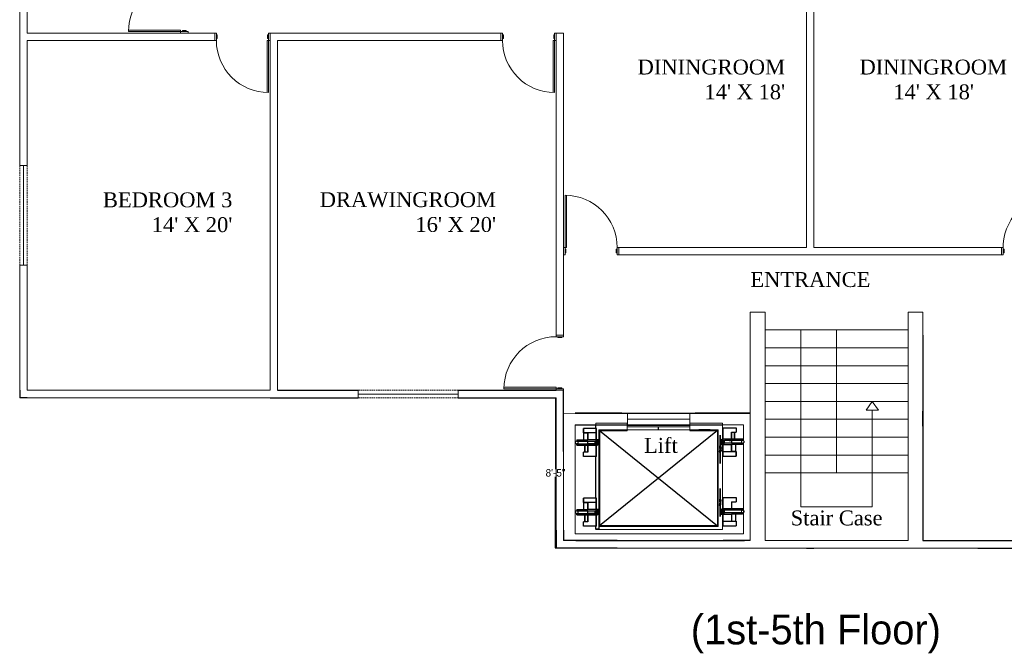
# Model space of a CAD drawing. Header units: inches. Extents: x 396 to 1457, y 126 to 901.
# Tile 1 of 3: x 396 to 1056, y 126 to 551. Entities that reach past the tile are written whole.
import ezdxf

# ---------------------------------------------------------------- set-up
doc = ezdxf.new("R2010")
doc.units = ezdxf.units.IN
doc.header["$MEASUREMENT"] = 0
doc.linetypes.add('DASHEDX2', pattern=[1.5, 1, -0.5])
doc.layers.add('cut', color=6, linetype='Continuous', lineweight=18)
doc.layers.add('Edges', color=7, linetype='Continuous')
doc.dimstyles.new('dim4', dxfattribs={"dimtxt": 5, "dimasz": 0.18, "dimexe": 0.18, "dimexo": 0.0625, "dimgap": 0.09, "dimtad": 0, "dimtih": 1, "dimtoh": 1, "dimdec": 4, "dimzin": 0, "dimdsep": 46, "dimlunit": 4, "dimtxsty": 'Standard', "dimcen": 0.09, "dimadec": 0, "dimazin": 0, "dimtfac": 1, "dimtdec": 4, "dimtofl": 0, "dimtmove": 0, "dimatfit": 3, "dimfxl": 1, "dimtolj": 1, "dimtzin": 0, "dimarcsym": 0})

# ---------------------------------------------------------------- blocks, each defined once
blk = doc.blocks.new('Otis elevator pl')
at = {"color": 7}
for p, q in [((149.94, 99.57), (36.94, 99.57)), ((51.44, 89.52), (42.53, 89.52)), ((42.53, 86.48), (42.53, 89.52)), ((42.94, 86.48), (42.53, 86.48)), ((42.94, 81.85), (42.94, 86.48)), ((45.56, 86.48), (42.94, 86.48)), ((45.56, 81.85), (45.56, 86.48)), ((51.44, 86.48), (45.56, 86.48)), ((51.44, 86.48), (51.44, 89.52)), ((51.44, 81.85), (51.44, 86.48)), ((55.07, 89.57), (54.57, 89.57)), ((55.07, 25.57), (55.07, 89.57)), ((55.07, 89.57), (134.07, 89.57)), ((134.07, 89.57), (134.07, 90.07)), ((134.07, 25.57), (134.07, 89.57)), ((134.57, 91.82), (136.57, 91.82)), ((134.57, 90.07), (134.57, 91.82)), ((136.07, 89.9), (136.57, 89.9)), ((136.07, 89.9), (136.07, 82.21)), ((136.07, 89.9), (136.07, 84.15)), ((136.57, 91.82), (136.57, 92.07)), ((136.57, 91.82), (136.57, 89.9)), ((136.57, 82.21), (136.57, 89.9)), ((136.57, 89.9), (144.98, 89.9)), ((141.95, 86.88), (144.98, 86.88)), ((141.95, 86.88), (141.95, 82.21)), ((141.95, 82.21), (141.95, 86.88)), ((141.95, 82.21), (141.95, 86.88)), ((143.81, 86.88), (143.81, 82.21)), ((143.81, 86.88), (143.81, 82.21)), ((144.22, 82.21), (144.22, 86.88)), ((144.22, 82.21), (144.22, 86.88)), ((144.98, 89.9), (144.98, 86.88)), ((38.11, 81.85), (38.11, 80.95)), ((38.11, 81.85), (42.94, 81.85)), ((38.11, 80.95), (50.16, 80.95)), ((39.06, 80.04), (38.97, 80.04)), ((42.94, 81.85), (45.56, 81.85)), ((51.44, 81.85), (45.56, 81.85)), ((50.16, 80.95), (50.16, 79.11)), ((51, 80.95), (50.16, 80.95)), ((51.44, 80.95), (51, 80.95)), ((51.57, 81.85), (51.44, 81.85)), ((51.44, 80.95), (51.44, 81.58)), ((51.44, 81.58), (51.57, 81.58)), ((51.44, 79.11), (51.44, 80.95)), ((51.57, 80.95), (51.44, 80.95)), ((53.02, 81.85), (51.57, 81.85)), ((51.57, 81.58), (51.84, 81.58)), ((51.84, 80.95), (51.57, 80.95)), ((51.84, 81.58), (51.84, 80.95)), ((51.84, 81.58), (52.06, 81.58)), ((51.84, 80.95), (51.84, 79.11)), ((52.06, 80.95), (51.84, 80.95)), ((52.06, 81.58), (52.06, 80.95)), ((53.02, 81.58), (52.06, 81.58)), ((52.06, 80.95), (52.06, 79.11)), ((53.02, 81.85), (53.02, 81.58)), ((53.13, 83.44), (53.13, 80.4)), ((53.13, 80.4), (53.13, 83.44)), ((53.13, 80.4), (53.13, 75.77)), ((53.13, 75.77), (53.13, 80.4)), ((135.45, 81.34), (135.45, 82.21)), ((135.45, 82.21), (135.67, 82.21)), ((135.45, 82.21), (135.67, 82.21)), ((135.67, 82.21), (135.45, 82.21)), ((135.67, 81.34), (135.45, 81.34)), ((135.45, 79.5), (135.45, 81.34)), ((135.45, 81.34), (135.67, 81.34)), ((135.45, 79.5), (135.67, 79.5)), ((135.45, 78.87), (135.45, 79.5)), ((135.67, 79.5), (135.45, 79.5)), ((135.67, 81.34), (135.67, 82.21)), ((135.67, 82.21), (136.07, 82.21)), ((136.07, 82.21), (135.67, 82.21)), ((135.67, 82.21), (136.07, 82.21)), ((135.67, 79.5), (135.67, 81.34)), ((136.07, 81.34), (135.67, 81.34)), ((135.67, 81.34), (136.07, 81.34)), ((135.67, 79.5), (136.07, 79.5)), ((135.67, 78.87), (135.67, 79.5)), ((136.07, 79.5), (135.67, 79.5)), ((136.07, 84.15), (136.07, 82.21)), ((136.07, 82.21), (136.07, 81.34)), ((136.07, 82.21), (136.57, 82.21)), ((136.57, 82.21), (136.07, 82.21)), ((136.07, 82.21), (136.07, 81.34)), ((136.07, 82.21), (136.07, 81.34)), ((136.07, 81.34), (136.07, 79.5)), ((136.07, 81.34), (136.51, 81.34)), ((136.07, 81.34), (136.51, 81.34)), ((136.07, 81.34), (136.07, 79.5)), ((136.07, 81.34), (136.07, 79.5)), ((136.07, 79.5), (136.07, 78.87)), ((136.07, 79.5), (136.51, 79.5)), ((136.07, 79.5), (136.07, 78.87)), ((136.51, 79.5), (136.07, 79.5)), ((136.07, 79.5), (136.07, 78.87)), ((136.07, 79.5), (136.07, 78.87)), ((136.51, 81.34), (136.57, 81.34)), ((136.51, 81.34), (136.57, 81.34)), ((136.51, 79.5), (136.51, 81.34)), ((136.51, 79.5), (136.57, 79.5)), ((136.57, 79.5), (136.51, 79.5)), ((136.57, 81.34), (136.57, 82.21)), ((141.95, 82.21), (136.57, 82.21)), ((136.64, 82.21), (136.57, 82.21)), ((136.57, 81.34), (136.57, 79.5)), ((137.35, 81.34), (136.57, 81.34)), ((136.57, 81.34), (137.35, 81.34)), ((137.35, 79.5), (136.57, 79.5)), ((136.57, 78.6), (136.57, 79.5)), ((137.35, 79.5), (136.57, 79.5)), ((138.2, 82.21), (136.64, 82.21)), ((137.35, 79.5), (137.35, 81.34)), ((149.46, 81.34), (137.35, 81.34)), ((137.35, 81.34), (138.7, 81.34)), ((149.4, 79.5), (137.35, 79.5)), ((138.7, 79.5), (137.35, 79.5)), ((140.01, 82.21), (138.2, 82.21)), ((138.7, 81.34), (140.27, 81.34)), ((140.27, 79.5), (138.7, 79.5)), ((141.95, 82.21), (140.01, 82.21)), ((141.95, 82.21), (140.01, 82.21)), ((140.27, 81.34), (141.95, 81.34)), ((140.27, 81.34), (141.95, 81.34)), ((141.95, 79.5), (140.27, 79.5)), ((141.95, 79.5), (140.27, 79.5)), ((149.46, 82.21), (141.95, 82.21)), ((143.89, 82.21), (141.95, 82.21)), ((143.89, 82.21), (141.95, 82.21)), ((141.95, 81.34), (141.95, 79.5)), ((141.95, 81.34), (141.95, 79.5)), ((145.7, 82.21), (143.89, 82.21)), ((145.7, 82.21), (143.89, 82.21)), ((147.26, 82.21), (145.7, 82.21)), ((147.26, 82.21), (145.7, 82.21)), ((148.45, 82.21), (147.26, 82.21)), ((148.45, 82.21), (147.26, 82.21)), ((149.2, 82.21), (148.45, 82.21)), ((149.2, 82.21), (148.45, 82.21)), ((149.46, 82.21), (149.2, 82.21)), ((149.46, 82.21), (149.2, 82.21)), ((149.4, 78.6), (149.4, 79.5)), ((149.46, 82.21), (149.46, 81.34)), ((38.06, 78.24), (38.06, 79.11)), ((38.06, 79.11), (50.16, 79.11)), ((38.06, 78.24), (45.56, 78.24)), ((38.06, 78.24), (38.31, 78.24)), ((38.31, 78.24), (39.06, 78.24)), ((39.06, 78.24), (40.25, 78.24)), ((40.25, 78.24), (41.81, 78.24)), ((45.56, 73.57), (42.53, 73.57)), ((42.53, 70.55), (42.53, 73.57)), ((45.56, 73.57), (45.56, 78.24)), ((45.56, 78.24), (51.44, 78.24)), ((50.16, 79.11), (51, 79.11)), ((51.44, 79.11), (51, 79.11)), ((51.44, 78.24), (51.44, 79.11)), ((51.44, 79.11), (51.57, 79.11)), ((51.57, 78.24), (51.44, 78.24)), ((51.44, 70.55), (51.44, 78.24)), ((51.57, 79.11), (51.84, 79.11)), ((51.84, 78.24), (51.57, 78.24)), ((51.84, 79.11), (52.06, 79.11)), ((51.84, 79.11), (51.84, 78.24)), ((52.06, 78.24), (51.84, 78.24)), ((52.06, 79.11), (52.06, 78.24)), ((52.7, 75.51), (52.89, 75.51)), ((52.7, 75.51), (52.7, 73.04)), ((53.13, 73.04), (52.7, 73.04)), ((52.7, 72.16), (52.7, 73.04)), ((52.89, 75.77), (53.13, 75.77)), ((53.13, 75.77), (52.89, 75.77)), ((52.89, 75.51), (53.13, 75.51)), ((53.13, 75.51), (52.89, 75.51)), ((52.89, 74.87), (53.13, 74.87)), ((52.89, 73.04), (53.13, 73.04)), ((53.13, 75.77), (53.13, 75.51)), ((53.13, 75.77), (53.54, 75.77)), ((53.54, 75.77), (53.13, 75.77)), ((53.13, 75.51), (53.13, 75.77)), ((53.13, 75.77), (53.13, 75.51)), ((53.13, 75.51), (53.13, 75.77)), ((53.54, 75.51), (53.13, 75.51)), ((53.13, 75.51), (53.54, 75.51)), ((53.13, 75.51), (53.13, 74.87)), ((53.13, 74.87), (53.13, 75.51)), ((53.13, 74.87), (53.13, 75.51)), ((53.13, 75.51), (53.13, 74.87)), ((53.13, 74.87), (53.13, 75.51)), ((53.13, 75.51), (53.13, 74.87)), ((53.13, 74.87), (53.54, 74.87)), ((53.54, 74.87), (53.13, 74.87)), ((53.13, 74.87), (53.13, 73.04)), ((53.13, 73.04), (53.13, 74.87)), ((53.13, 73.04), (53.13, 74.87)), ((53.13, 74.87), (53.13, 73.04)), ((53.13, 73.04), (53.54, 73.04)), ((53.13, 72.16), (53.13, 73.04)), ((53.13, 73.04), (53.13, 72.16)), ((53.13, 72.16), (53.13, 73.04)), ((53.13, 73.04), (53.13, 72.16)), ((53.54, 73.04), (53.13, 73.04)), ((53.13, 73.04), (53.13, 64.48)), ((53.13, 72.16), (53.13, 73.04)), ((53.54, 75.77), (53.76, 75.77)), ((53.76, 75.77), (53.54, 75.77)), ((53.76, 75.51), (53.54, 75.51)), ((53.54, 75.51), (53.76, 75.51)), ((53.76, 74.87), (53.54, 74.87)), ((53.54, 74.87), (53.76, 74.87)), ((53.76, 73.04), (53.54, 73.04)), ((53.54, 73.04), (53.76, 73.04)), ((54.57, 75.77), (54.57, 75.51)), ((54.57, 75.51), (54.57, 75.77)), ((134.5, 78.6), (134.5, 78.87)), ((134.57, 78.87), (134.5, 78.87)), ((134.5, 78.6), (134.57, 78.6)), ((135.45, 78.87), (134.57, 78.87)), ((134.57, 78.87), (134.57, 78.6)), ((134.57, 78.6), (136.07, 78.6)), ((135.67, 78.87), (135.45, 78.87)), ((135.45, 78.6), (135.67, 78.6)), ((136.07, 78.87), (135.67, 78.87)), ((135.67, 78.6), (136.07, 78.6)), ((136.07, 78.6), (136.07, 73.97)), ((136.07, 78.6), (136.57, 78.6)), ((136.07, 78.6), (136.07, 73.97)), ((136.07, 73.97), (136.07, 70.93)), ((136.07, 73.97), (136.57, 73.97)), ((136.07, 73.97), (136.07, 70.93)), ((136.57, 73.97), (136.57, 78.6)), ((136.57, 78.6), (141.95, 78.6)), ((136.57, 70.93), (136.57, 73.97)), ((136.57, 73.97), (141.95, 73.97)), ((141.95, 78.6), (141.95, 73.97)), ((144.57, 78.6), (141.95, 78.6)), ((141.95, 73.97), (141.95, 78.6)), ((141.95, 73.97), (141.95, 78.6)), ((141.95, 73.97), (144.57, 73.97)), ((144.98, 73.97), (141.95, 73.97)), ((144.98, 73.97), (141.95, 73.97)), ((144.22, 73.97), (143.89, 73.97)), ((144.22, 73.97), (143.89, 73.97)), ((144.49, 73.97), (144.22, 73.97)), ((144.49, 73.97), (144.22, 73.97)), ((144.57, 73.97), (144.49, 73.97)), ((144.57, 73.97), (144.49, 73.97)), ((144.57, 78.6), (144.57, 73.97)), ((149.4, 78.6), (144.57, 78.6)), ((144.57, 73.97), (144.98, 73.97)), ((144.98, 73.97), (144.98, 70.93)), ((144.98, 73.93), (144.98, 73.97)), ((144.98, 70.93), (144.98, 73.97)), ((144.98, 73.93), (144.98, 73.97)), ((144.98, 70.93), (144.98, 73.97)), ((144.98, 73.93), (144.98, 73.94)), ((144.98, 73.93), (144.98, 73.94)), ((51.44, 70.55), (42.53, 70.55)), ((53.13, 72.16), (52.57, 72.16)), ((52.7, 72.16), (52.89, 72.16)), ((53.13, 72.16), (52.7, 72.16)), ((53.13, 72.16), (52.89, 72.16)), ((52.89, 72.16), (53.13, 72.16)), ((53.54, 72.16), (53.13, 72.16)), ((53.13, 70.23), (53.13, 72.16)), ((53.13, 72.16), (53.54, 72.16)), ((53.13, 64.48), (53.13, 70.23)), ((53.54, 72.16), (53.76, 72.16)), ((53.76, 72.16), (53.54, 72.16)), ((136.07, 70.93), (136.57, 70.93)), ((136.57, 70.93), (136.57, 43.09)), ((136.57, 70.93), (144.98, 70.93)), ((53.13, 44.59), (53.13, 47.63)), ((53.13, 47.63), (53.13, 44.59)), ((51.44, 42.71), (42.53, 42.71)), ((42.53, 39.67), (42.53, 42.71)), ((42.53, 42.71), (42.53, 39.67)), ((42.53, 39.71), (42.53, 39.67)), ((42.53, 39.71), (42.53, 39.7)), ((42.94, 39.67), (42.53, 39.67)), ((42.53, 39.67), (45.56, 39.67)), ((42.94, 35.04), (42.94, 39.67)), ((45.56, 39.67), (42.94, 39.67)), ((42.94, 39.67), (43.03, 39.67)), ((43.03, 39.67), (43.29, 39.67)), ((43.29, 39.67), (43.62, 39.67)), ((45.56, 35.04), (45.56, 39.67)), ((51.44, 39.67), (45.56, 39.67)), ((45.56, 39.67), (45.56, 35.04)), ((51.44, 39.67), (51.44, 42.71)), ((51.44, 35.04), (51.44, 39.67)), ((53.13, 39.69), (52.7, 39.69)), ((52.7, 39.06), (52.7, 39.69)), ((52.7, 39.69), (53.13, 39.69)), ((52.7, 39.06), (52.7, 39.69)), ((52.7, 39.69), (52.89, 39.69)), ((52.89, 39.69), (52.7, 39.69)), ((52.89, 39.96), (53.13, 39.96)), ((52.89, 39.96), (53.13, 39.96)), ((53.13, 39.69), (52.89, 39.69)), ((52.89, 39.69), (53.13, 39.69)), ((53.13, 39.96), (53.13, 44.59)), ((53.13, 44.59), (53.13, 39.96)), ((53.13, 39.69), (53.13, 39.96)), ((53.13, 39.96), (53.13, 39.69)), ((53.54, 39.96), (53.13, 39.96)), ((53.13, 39.96), (53.54, 39.96)), ((53.13, 39.96), (53.13, 39.69)), ((53.13, 39.69), (53.13, 39.96)), ((53.13, 39.06), (53.13, 39.69)), ((53.13, 39.69), (53.13, 39.06)), ((53.13, 39.69), (53.13, 39.06)), ((53.13, 39.06), (53.13, 39.69)), ((53.13, 39.69), (53.13, 39.06)), ((53.13, 39.06), (53.13, 39.69)), ((53.13, 39.69), (53.54, 39.69)), ((53.54, 39.69), (53.13, 39.69)), ((53.54, 39.96), (53.76, 39.96)), ((53.76, 39.96), (53.54, 39.96)), ((53.76, 39.69), (53.54, 39.69)), ((53.54, 39.69), (53.76, 39.69)), ((54.57, 39.69), (54.57, 39.96)), ((54.57, 39.96), (54.57, 39.69)), ((136.07, 43.09), (136.57, 43.09)), ((136.07, 43.09), (136.07, 35.4)), ((136.07, 43.09), (136.07, 37.34)), ((136.57, 35.4), (136.57, 43.09)), ((136.57, 43.09), (144.98, 43.09)), ((141.95, 40.07), (144.98, 40.07)), ((141.95, 40.07), (141.95, 35.4)), ((141.95, 35.4), (141.95, 40.07)), ((143.81, 40.07), (143.81, 35.4)), ((144.22, 35.4), (144.22, 40.07)), ((144.98, 43.09), (144.98, 40.07)), ((38.11, 35.04), (38.11, 34.13)), ((38.11, 35.04), (42.94, 35.04)), ((38.11, 34.13), (50.16, 34.13)), ((42.94, 35.04), (45.56, 35.04)), ((51.44, 35.04), (45.56, 35.04)), ((45.56, 32.3), (45.56, 34.13)), ((45.56, 34.13), (47.24, 34.13)), ((50.16, 34.13), (50.16, 32.3)), ((51.44, 34.13), (50.16, 34.13)), ((51.57, 35.04), (51.44, 35.04)), ((51.44, 34.13), (51.44, 34.77)), ((51.44, 34.77), (51.57, 34.77)), ((51.44, 32.3), (51.44, 34.13)), ((51.57, 34.13), (51.44, 34.13)), ((53.02, 35.04), (51.57, 35.04)), ((51.57, 34.77), (51.84, 34.77)), ((51.84, 34.13), (51.57, 34.13)), ((51.84, 34.77), (51.84, 34.13)), ((51.84, 34.77), (52.06, 34.77)), ((51.84, 34.13), (51.84, 32.3)), ((52.06, 34.13), (51.84, 34.13)), ((51.86, 39.06), (52.7, 39.06)), ((52.7, 39.06), (51.86, 39.06)), ((52.7, 37.23), (51.86, 37.23)), ((52.06, 34.77), (52.06, 34.13)), ((53.02, 34.77), (52.06, 34.77)), ((52.06, 34.13), (52.06, 32.3)), ((53.13, 36.35), (52.57, 36.35)), ((52.57, 36.35), (53.13, 36.35)), ((52.7, 39.06), (53.13, 39.06)), ((53.13, 39.06), (52.7, 39.06)), ((52.7, 39.06), (52.7, 37.23)), ((52.7, 37.23), (52.7, 39.06)), ((52.89, 39.06), (52.7, 39.06)), ((52.7, 39.06), (52.89, 39.06)), ((52.7, 37.23), (52.7, 36.35)), ((52.7, 36.35), (52.7, 37.23)), ((52.89, 37.23), (52.7, 37.23)), ((52.7, 37.23), (53.13, 37.23)), ((52.7, 37.23), (52.89, 37.23)), ((53.13, 36.35), (52.7, 36.35)), ((52.7, 36.35), (52.89, 36.35)), ((52.89, 36.35), (52.7, 36.35)), ((52.7, 36.35), (53.13, 36.35)), ((52.89, 39.06), (53.13, 39.06)), ((53.13, 39.06), (52.89, 39.06)), ((53.13, 37.23), (52.89, 37.23)), ((52.89, 37.23), (53.13, 37.23)), ((52.89, 36.35), (53.13, 36.35)), ((53.13, 36.35), (52.89, 36.35)), ((53.02, 35.04), (53.02, 34.77)), ((53.13, 39.06), (53.13, 37.23)), ((53.13, 37.23), (53.13, 39.06)), ((53.13, 39.06), (53.54, 39.06)), ((53.13, 39.06), (53.13, 37.23)), ((53.13, 37.23), (53.13, 39.06)), ((53.54, 39.06), (53.13, 39.06)), ((53.13, 36.35), (53.13, 37.23)), ((53.13, 37.23), (53.13, 36.35)), ((53.13, 37.23), (53.13, 36.35)), ((53.13, 36.35), (53.13, 37.23)), ((53.54, 37.23), (53.13, 37.23)), ((53.13, 36.35), (53.13, 37.23)), ((53.13, 37.23), (53.13, 36.35)), ((53.13, 37.23), (53.54, 37.23)), ((53.13, 36.35), (53.54, 36.35)), ((53.13, 36.35), (53.13, 34.41)), ((53.13, 34.41), (53.13, 36.35)), ((53.54, 36.35), (53.13, 36.35)), ((53.13, 34.41), (53.13, 28.66)), ((53.13, 28.66), (53.13, 34.41)), ((53.54, 39.06), (53.76, 39.06)), ((53.76, 39.06), (53.54, 39.06)), ((53.76, 37.23), (53.54, 37.23)), ((53.54, 37.23), (53.76, 37.23)), ((53.76, 36.35), (53.54, 36.35)), ((53.54, 36.35), (53.76, 36.35)), ((135.45, 34.52), (135.45, 35.4)), ((135.45, 35.4), (135.67, 35.4)), ((135.67, 35.4), (135.45, 35.4)), ((135.45, 35.4), (135.67, 35.4)), ((135.67, 34.52), (135.45, 34.52)), ((135.45, 32.69), (135.45, 34.52)), ((135.45, 34.52), (135.67, 34.52)), ((135.67, 34.52), (135.67, 35.4)), ((135.67, 35.4), (136.07, 35.4)), ((135.67, 35.4), (136.07, 35.4)), ((136.07, 35.4), (135.67, 35.4)), ((135.67, 32.69), (135.67, 34.52)), ((136.07, 34.52), (135.67, 34.52)), ((135.67, 34.52), (136.07, 34.52)), ((136.07, 37.34), (136.07, 35.4)), ((136.07, 35.4), (136.07, 34.52)), ((136.07, 35.4), (136.57, 35.4)), ((136.07, 35.4), (136.07, 34.52)), ((136.07, 35.4), (136.07, 34.52)), ((136.07, 35.4), (136.07, 34.52)), ((136.57, 35.4), (136.07, 35.4)), ((136.07, 34.52), (136.07, 32.69)), ((136.07, 34.52), (136.51, 34.52)), ((136.07, 34.52), (136.51, 34.52)), ((136.07, 34.52), (136.07, 32.69)), ((136.51, 34.52), (136.57, 34.52)), ((136.51, 34.52), (136.51, 32.69)), ((136.51, 34.52), (136.57, 34.52)), ((141.95, 35.4), (136.57, 35.4)), ((136.57, 34.52), (136.57, 35.4)), ((136.64, 35.4), (136.57, 35.4)), ((136.57, 34.52), (136.57, 32.69)), ((137.35, 34.52), (136.57, 34.52)), ((136.57, 34.52), (137.35, 34.52)), ((138.2, 35.4), (136.64, 35.4)), ((137.35, 32.69), (137.35, 34.52)), ((149.46, 34.52), (137.35, 34.52)), ((137.35, 34.52), (138.7, 34.52)), ((140.01, 35.4), (138.2, 35.4)), ((138.7, 34.52), (140.27, 34.52)), ((141.95, 35.4), (140.01, 35.4)), ((140.27, 34.52), (141.95, 34.52)), ((149.46, 35.4), (141.95, 35.4)), ((143.89, 35.4), (141.95, 35.4)), ((141.95, 34.52), (141.95, 32.69)), ((145.7, 35.4), (143.89, 35.4)), ((147.26, 35.4), (145.7, 35.4)), ((147.26, 35.4), (145.7, 35.4)), ((148.45, 35.4), (147.26, 35.4)), ((148.45, 35.4), (147.26, 35.4)), ((149.2, 35.4), (148.45, 35.4)), ((149.2, 35.4), (148.45, 35.4)), ((148.45, 33.59), (148.54, 33.59)), ((148.45, 33.59), (148.54, 33.59)), ((149.46, 35.4), (149.2, 35.4)), ((149.46, 35.4), (149.2, 35.4)), ((149.46, 35.4), (149.46, 34.52)), ((38.06, 31.43), (38.06, 32.3)), ((38.06, 32.3), (50.16, 32.3)), ((38.06, 31.43), (45.56, 31.43)), ((38.06, 31.43), (38.31, 31.43)), ((38.31, 31.43), (39.06, 31.43)), ((39.06, 31.43), (40.25, 31.43)), ((40.25, 31.43), (41.81, 31.43)), ((41.81, 31.43), (43.62, 31.43)), ((45.56, 26.75), (42.53, 26.75)), ((42.53, 23.74), (42.53, 26.75)), ((43.29, 31.43), (43.29, 26.75)), ((43.62, 31.43), (45.56, 31.43)), ((43.71, 26.75), (43.71, 31.43)), ((47.24, 32.3), (45.56, 32.3)), ((45.56, 26.75), (45.56, 31.43)), ((45.56, 31.43), (51.44, 31.43)), ((45.56, 31.43), (47.51, 31.43)), ((45.56, 31.43), (45.56, 26.75)), ((51.44, 32.3), (50.16, 32.3)), ((51.44, 31.43), (51.44, 32.3)), ((51.44, 32.3), (51.57, 32.3)), ((51.57, 31.43), (51.44, 31.43)), ((51.44, 23.74), (51.44, 31.43)), ((51.57, 32.3), (51.84, 32.3)), ((51.84, 31.43), (51.57, 31.43)), ((51.84, 32.3), (52.06, 32.3)), ((51.84, 32.3), (51.84, 31.43)), ((52.06, 31.43), (51.84, 31.43)), ((52.06, 32.3), (52.06, 31.43)), ((134.5, 31.79), (134.5, 32.06)), ((134.57, 32.06), (134.5, 32.06)), ((134.5, 31.79), (134.57, 31.79)), ((135.45, 32.06), (134.57, 32.06)), ((134.57, 32.06), (134.57, 31.79)), ((134.57, 31.79), (136.07, 31.79)), ((135.45, 32.69), (135.67, 32.69)), ((135.45, 32.06), (135.45, 32.69)), ((135.67, 32.69), (135.45, 32.69)), ((135.67, 32.06), (135.45, 32.06)), ((135.45, 31.79), (135.67, 31.79)), ((135.67, 32.69), (136.07, 32.69)), ((135.67, 32.06), (135.67, 32.69)), ((136.07, 32.69), (135.67, 32.69)), ((136.07, 32.06), (135.67, 32.06)), ((135.67, 31.79), (136.07, 31.79)), ((136.07, 32.69), (136.07, 32.06)), ((136.07, 32.69), (136.51, 32.69)), ((136.51, 32.69), (136.07, 32.69)), ((136.07, 32.69), (136.07, 32.06)), ((136.07, 32.69), (136.07, 32.06)), ((136.07, 31.79), (136.07, 27.16)), ((136.07, 31.79), (136.57, 31.79)), ((136.07, 31.79), (136.07, 27.16)), ((136.07, 27.16), (136.07, 24.12)), ((136.07, 27.16), (136.57, 27.16)), ((136.07, 27.16), (136.07, 24.12)), ((136.51, 32.69), (136.57, 32.69)), ((136.57, 32.69), (136.51, 32.69)), ((137.35, 32.69), (136.57, 32.69)), ((136.57, 31.79), (136.57, 32.69)), ((137.35, 32.69), (136.57, 32.69)), ((136.57, 27.16), (136.57, 31.79)), ((136.57, 31.79), (141.95, 31.79)), ((136.57, 24.12), (136.57, 27.16)), ((136.57, 27.16), (141.95, 27.16)), ((149.4, 32.69), (137.35, 32.69)), ((138.7, 32.69), (137.35, 32.69)), ((140.27, 32.69), (138.7, 32.69)), ((141.95, 32.69), (140.27, 32.69)), ((141.95, 31.79), (141.95, 27.16)), ((144.57, 31.79), (141.95, 31.79)), ((141.95, 27.16), (141.95, 31.79)), ((141.95, 27.16), (144.57, 27.16)), ((144.98, 27.16), (141.95, 27.16)), ((144.22, 27.16), (143.89, 27.16)), ((144.49, 27.16), (144.22, 27.16)), ((144.57, 27.16), (144.49, 27.16)), ((144.57, 31.79), (144.57, 27.16)), ((149.4, 31.79), (144.57, 31.79)), ((144.57, 27.16), (144.98, 27.16)), ((144.98, 27.16), (144.98, 24.12)), ((144.98, 24.12), (144.98, 27.16)), ((144.98, 27.12), (144.98, 27.16)), ((144.98, 27.12), (144.98, 27.13)), ((149.4, 31.79), (149.4, 32.69)), ((51.44, 23.74), (42.53, 23.74)), ((54.57, 25.57), (55.07, 25.57)), ((58.26, 25.57), (55.07, 25.57)), ((56.47, 25.07), (56.47, 25.27)), ((73.57, 25.57), (58.26, 25.57)), ((58.26, 25.27), (58.26, 25.57)), ((59.78, 25.07), (67.53, 25.07)), ((71.22, 25.07), (71.22, 25.27)), ((73.57, 25.07), (73.57, 25.57)), ((115.57, 22.07), (73.57, 22.07)), ((115.44, 21.77), (73.57, 21.77)), ((94.57, 25.07), (94.57, 23.07)), ((115.57, 22.07), (115.44, 21.77)), ((115.57, 21.77), (115.44, 21.77)), ((134.07, 25.57), (115.57, 25.57)), ((115.57, 25.07), (115.57, 25.57)), ((136.57, 21.77), (115.57, 21.77)), ((134.07, 25.57), (134.07, 25.07)), ((136.07, 24.12), (136.57, 24.12)), ((136.57, 24.12), (136.57, 22.07)), ((136.57, 24.12), (144.98, 24.12)), ((150.57, 21.77), (136.57, 21.77)), ((33.07, 14.07), (33.07, 13.97)), ((33.07, 13.97), (69.87, 13.97)), ((69.87, 14.07), (119.15, 14.07)), ((69.87, 14.07), (73.57, 14.07)), ((73.57, 14.07), (115.44, 14.07)), ((115.44, 14.07), (119.15, 14.07)), ((119.15, 14.07), (119.15, 13.97)), ((119.15, 13.97), (122.12, 13.97)), ((122.12, 13.97), (122.12, 14.07)), ((122.12, 13.94), (122.12, 13.97)), ((122.12, 13.94), (123.43, 13.94)), ((123.43, 13.94), (123.43, 13.88)), ((125.31, 13.94), (123.43, 13.94)), ((123.43, 13.88), (125.31, 13.88)), ((125.31, 13.94), (125.31, 13.88)), ((125.31, 13.94), (126.62, 13.94)), ((126.62, 13.97), (126.62, 14.07)), ((126.62, 13.97), (150.57, 13.97)), ((126.62, 13.94), (126.62, 13.97)), ((150.57, 13.97), (150.57, 14.07))]:
    blk.add_line(p, q, dxfattribs=at)
at = {"layer": 'cut', "color": 7}
for p, q in [((33.07, 95.07), (33.07, 99.57)), ((33.07, 99.57), (37.57, 99.57)), ((37.57, 99.57), (149.94, 99.57)), ((149.94, 99.57), (158.27, 99.57)), ((158.27, 95.07), (158.27, 99.57)), ((33.07, 21.77), (33.07, 95.07)), ((149.94, 95.07), (37.57, 95.07)), ((37.57, 95.07), (37.57, 80.81)), ((150.57, 95.07), (149.94, 95.07)), ((150.57, 95.07), (150.57, 21.77)), ((158.27, 14.07), (158.27, 95.07)), ((51.57, 81.85), (51.57, 92.07)), ((51.57, 92.07), (136.57, 92.07)), ((54.57, 89.57), (54.57, 90.07)), ((134.07, 90.07), (54.57, 90.07)), ((54.57, 25.57), (54.57, 89.57)), ((134.57, 90.07), (134.07, 90.07)), ((134.57, 78.87), (134.57, 90.07)), ((37.14, 80.03), (37.17, 80.27)), ((37.14, 80.03), (37.17, 79.79)), ((37.26, 80.49), (37.17, 80.27)), ((37.17, 79.79), (37.26, 79.57)), ((37.41, 80.68), (37.26, 80.49)), ((37.26, 79.57), (37.41, 79.38)), ((37.57, 80.81), (37.41, 80.68)), ((37.41, 79.38), (37.57, 79.26)), ((37.6, 80.82), (37.57, 80.81)), ((37.57, 80.81), (37.57, 79.26)), ((37.82, 80.92), (37.6, 80.82)), ((38.06, 80.95), (37.82, 80.92)), ((38.06, 80.95), (38.29, 80.92)), ((38.29, 80.92), (38.51, 80.82)), ((38.51, 80.82), (38.7, 80.68)), ((38.7, 79.38), (38.51, 79.24)), ((38.7, 80.68), (38.85, 80.49)), ((38.85, 79.57), (38.7, 79.38)), ((38.85, 80.49), (38.94, 80.27)), ((38.94, 79.79), (38.85, 79.57)), ((38.94, 80.27), (38.97, 80.03)), ((38.97, 80.03), (38.94, 79.79)), ((51.57, 81.85), (51.57, 81.58)), ((51.57, 81.58), (51.57, 80.95)), ((51.57, 80.95), (51.57, 79.11)), ((148.57, 80.66), (148.54, 80.42)), ((148.54, 80.42), (148.57, 80.18)), ((148.66, 80.88), (148.57, 80.66)), ((148.57, 80.18), (148.66, 79.96)), ((148.81, 81.07), (148.66, 80.88)), ((148.66, 79.96), (148.81, 79.77)), ((149, 81.21), (148.81, 81.07)), ((148.81, 79.77), (149, 79.63)), ((149.22, 81.3), (149, 81.21)), ((149, 79.63), (149.22, 79.54)), ((149.46, 81.34), (149.22, 81.3)), ((149.22, 79.54), (149.46, 79.5)), ((149.69, 81.3), (149.46, 81.34)), ((149.46, 79.5), (149.69, 79.54)), ((149.91, 81.21), (149.69, 81.3)), ((149.69, 79.54), (149.91, 79.63)), ((150.1, 81.07), (149.91, 81.21)), ((149.91, 79.63), (150.1, 79.77)), ((150.25, 80.88), (150.1, 81.07)), ((150.1, 79.77), (150.25, 79.96)), ((150.34, 80.66), (150.25, 80.88)), ((150.25, 79.96), (150.34, 80.18)), ((150.37, 80.42), (150.34, 80.66)), ((150.34, 80.18), (150.37, 80.42)), ((37.57, 79.26), (37.6, 79.24)), ((37.57, 79.26), (37.57, 33.99)), ((37.6, 79.24), (37.82, 79.15)), ((37.82, 79.15), (38.06, 79.11)), ((38.29, 79.15), (38.06, 79.11)), ((38.51, 79.24), (38.29, 79.15)), ((51.57, 79.11), (51.57, 78.24)), ((51.57, 35.04), (51.57, 78.24)), ((134.57, 78.87), (134.57, 78.6)), ((134.57, 32.06), (134.57, 78.6)), ((37.17, 33.46), (37.14, 33.22)), ((37.14, 33.22), (37.17, 32.98)), ((37.26, 33.68), (37.17, 33.46)), ((37.41, 33.87), (37.26, 33.68)), ((37.57, 33.99), (37.41, 33.87)), ((37.6, 34.01), (37.57, 33.99)), ((37.82, 34.1), (37.6, 34.01)), ((38.06, 34.13), (37.82, 34.1)), ((38.29, 34.1), (38.06, 34.13)), ((38.51, 34.01), (38.29, 34.1)), ((38.7, 33.87), (38.51, 34.01)), ((38.85, 33.68), (38.7, 33.87)), ((38.94, 33.46), (38.85, 33.68)), ((38.97, 33.22), (38.94, 33.46)), ((38.94, 32.98), (38.97, 33.22)), ((51.57, 35.04), (51.57, 34.77)), ((51.57, 34.77), (51.57, 34.13)), ((51.57, 34.13), (51.57, 32.3)), ((148.54, 33.61), (148.57, 33.84)), ((148.57, 33.37), (148.54, 33.61)), ((148.57, 33.84), (148.66, 34.07)), ((148.66, 33.15), (148.57, 33.37)), ((148.66, 34.07), (148.81, 34.26)), ((148.81, 32.96), (148.66, 33.15)), ((148.81, 34.26), (149, 34.4)), ((149, 34.4), (149.22, 34.49)), ((149.22, 34.49), (149.46, 34.52)), ((149.69, 34.49), (149.46, 34.52)), ((149.91, 34.4), (149.69, 34.49)), ((150.1, 34.26), (149.91, 34.4)), ((150.25, 34.07), (150.1, 34.26)), ((150.1, 32.96), (150.25, 33.15)), ((150.34, 33.84), (150.25, 34.07)), ((150.25, 33.15), (150.34, 33.37)), ((150.37, 33.61), (150.34, 33.84)), ((150.37, 33.61), (150.34, 33.37)), ((37.17, 32.98), (37.26, 32.76)), ((37.26, 32.76), (37.41, 32.57)), ((37.41, 32.57), (37.57, 32.44)), ((37.57, 32.44), (37.6, 32.42)), ((37.57, 32.44), (37.57, 21.77)), ((37.6, 32.42), (37.82, 32.33)), ((37.82, 32.33), (38.06, 32.3)), ((38.06, 32.3), (38.29, 32.33)), ((38.29, 32.33), (38.51, 32.42)), ((38.51, 32.42), (38.7, 32.57)), ((38.7, 32.57), (38.85, 32.76)), ((38.85, 32.76), (38.94, 32.98)), ((51.57, 32.3), (51.57, 31.43)), ((51.57, 22.07), (51.57, 31.43)), ((134.57, 32.06), (134.57, 31.79)), ((134.57, 25.07), (134.57, 31.79)), ((149, 32.81), (148.81, 32.96)), ((149.22, 32.72), (149, 32.81)), ((149.46, 32.69), (149.22, 32.72)), ((149.46, 32.69), (149.69, 32.72)), ((149.69, 32.72), (149.91, 32.81)), ((149.91, 32.81), (150.1, 32.96)), ((33.07, 14.07), (33.07, 21.77)), ((51.57, 21.77), (37.57, 21.77)), ((73.57, 22.07), (51.57, 22.07)), ((51.57, 22.07), (51.57, 21.77)), ((51.57, 21.77), (51.57, 20.63)), ((73.57, 21.77), (51.57, 21.77)), ((73.57, 20.63), (51.57, 20.63)), ((54.57, 25.07), (54.57, 25.57)), ((56.47, 25.07), (54.57, 25.07)), ((58.26, 25.27), (56.47, 25.27)), ((56.47, 25.07), (71.22, 25.07)), ((71.22, 25.27), (58.26, 25.27)), ((73.57, 25.07), (71.22, 25.07)), ((73.57, 25.07), (94.57, 25.07)), ((73.57, 25.07), (73.57, 23.07)), ((73.57, 23.07), (94.57, 23.07)), ((73.57, 22.07), (73.57, 23.07)), ((73.57, 22.07), (73.57, 21.77)), ((73.57, 21.77), (73.57, 20.63)), ((73.57, 20.63), (73.57, 17.92)), ((94.57, 25.07), (115.57, 25.07)), ((94.57, 23.07), (115.57, 23.07)), ((115.44, 21.77), (115.44, 17.92)), ((115.57, 25.07), (134.07, 25.07)), ((115.57, 25.07), (115.57, 23.07)), ((115.57, 23.07), (115.57, 22.07)), ((136.57, 22.07), (115.57, 22.07)), ((115.57, 22.07), (115.57, 21.77)), ((115.57, 21.77), (115.57, 20.63)), ((136.57, 20.63), (115.57, 20.63)), ((134.07, 25.07), (134.57, 25.07)), ((136.57, 22.07), (136.57, 21.77)), ((136.57, 21.77), (136.57, 20.63)), ((33.07, 14.07), (69.87, 14.07)), ((69.87, 14.07), (69.87, 13.97)), ((69.87, 13.97), (73.57, 13.97)), ((73.57, 17.92), (73.57, 14.07)), ((73.57, 17.92), (115.44, 17.92)), ((73.57, 14.07), (73.57, 13.97)), ((115.44, 17.92), (115.44, 14.07)), ((115.44, 14.07), (115.44, 13.97)), ((119.15, 13.97), (115.44, 13.97)), ((119.15, 14.07), (122.12, 14.07)), ((122.12, 14.07), (126.62, 14.07)), ((126.62, 14.07), (150.57, 14.07)), ((150.57, 13.97), (158.27, 14.07))]:
    blk.add_line(p, q, dxfattribs=at)
blk = doc.blocks.new('lift')
at = {"layer": 'Edges'}
blk.add_blockref('Otis elevator pl', (-93.76, -99.57), dxfattribs=at)
blk = doc.blocks.new('*D9')
at = {"color": 0, "lineweight": -2}
for p, q in [((689.83, 296.76), (755.38, 296.76)), ((755.2, 296.58), (755.2, 248.85)), ((755.2, 195.94), (755.2, 243.67)), ((760.54, 195.76), (755.02, 195.76))]:
    blk.add_line(p, q, dxfattribs=at)
at = {"color": 0}
for points in [[(755.17, 296.58), (755.23, 296.58), (755.2, 296.76)], [(755.17, 195.94), (755.23, 195.94), (755.2, 195.76)]]:
    blk.add_solid(points, dxfattribs=at)
at = {"layer": 'Defpoints', "color": 0}
for p in [(689.77, 296.76), (755.2, 195.76), (760.6, 195.76)]:
    blk.add_point(p, dxfattribs=at)
at = {"color": 0, "insert": (755.2, 246.26), "char_height": 5, "attachment_point": 5}
blk.add_mtext('\\A1;8\'-5"', dxfattribs=at)

msp = doc.modelspace()

# ---------------------------------------------------------------- linework, layer by layer
at = {"lineweight": 13}
for p, q in [((923.60126, 397.75822), (923.60126, 608.75822)), ((928.60126, 397.75822), (928.60126, 608.75822)), ((400.60126, 541.75822), (527.60126, 541.75822)), ((400.60126, 536.75822), (527.60126, 536.75822)), ((400.60126, 536.75822), (400.60126, 452.75822)), ((563.60126, 541.75822), (563.60126, 301.75822)), ((563.60126, 541.75822), (568.60126, 541.75822)), ((563.60126, 534.75822), (563.60126, 539.75822)), ((568.60126, 541.75822), (719.60126, 541.75822)), ((568.60126, 536.75822), (719.60126, 536.75822)), ((568.60126, 536.75822), (568.60126, 301.75822)), ((719.60126, 536.75822), (719.60126, 536.75822)), ((755.60126, 541.75822), (755.60126, 337.75822)), ((755.60126, 541.75822), (760.60126, 541.75822)), ((755.60126, 534.75822), (755.60126, 536.75822)), ((760.60126, 541.75822), (760.60126, 534.75822)), ((760.60126, 534.75822), (760.60126, 529.75822)), ((400.60126, 452.75822), (395.60126, 452.75822)), ((398.10126, 385.75822), (398.10126, 452.75822)), ((796.60126, 397.75822), (923.60126, 397.75822)), ((1055.60126, 397.75822), (928.60126, 397.75822)), ((760.60126, 392.75822), (760.60126, 385.75822)), ((1055.60126, 392.75822), (928.60126, 392.75822)), ((400.60126, 385.75822), (395.60126, 385.75822)), ((895.80361, 330.27512), (895.80361, 342.27512)), ((895.80361, 342.27512), (943.80361, 342.27512)), ((991.80361, 342.27512), (943.80361, 342.27512)), ((943.80361, 342.27512), (943.80361, 246.27512)), ((943.80361, 342.27512), (943.80361, 246.27512)), ((991.80361, 330.27512), (991.80361, 342.27512)), ((895.80361, 318.27512), (895.80361, 330.27512)), ((895.80361, 330.27512), (943.80361, 330.27512)), ((991.80361, 330.27512), (943.80361, 330.27512)), ((991.80361, 318.27512), (991.80361, 330.27512)), ((895.80361, 306.27512), (895.80361, 318.27512)), ((895.80361, 318.27512), (943.80361, 318.27512)), ((991.80361, 318.27512), (943.80361, 318.27512)), ((991.80361, 306.27512), (991.80361, 318.27512)), ((895.80361, 294.27512), (895.80361, 306.27512)), ((895.80361, 306.27512), (943.80361, 306.27512)), ((991.80361, 306.27512), (943.80361, 306.27512)), ((991.80361, 294.27512), (991.80361, 306.27512)), ((400.60126, 301.75822), (563.60126, 301.75822)), ((622.76657, 301.75822), (622.76657, 296.75822)), ((689.76657, 299.25822), (622.76657, 299.25822)), ((689.76657, 301.75822), (689.76657, 296.75822)), ((400.60126, 296.75822), (563.60126, 296.75822)), ((895.80361, 282.27512), (895.80361, 294.27512)), ((895.80361, 294.27512), (943.80361, 294.27512)), ((991.80361, 294.27512), (943.80361, 294.27512)), ((991.80361, 282.27512), (991.80361, 294.27512)), ((895.80361, 270.27512), (895.80361, 282.27512)), ((895.80361, 282.27512), (943.80361, 282.27512)), ((991.80361, 282.27512), (943.80361, 282.27512)), ((991.80361, 270.27512), (991.80361, 282.27512)), ((1001.80361, 205.77512), (1001.80361, 277.77512)), ((895.80361, 258.27512), (895.80361, 270.27512)), ((895.80361, 270.27512), (943.80361, 270.27512)), ((991.80361, 270.27512), (943.80361, 270.27512)), ((991.80361, 258.27512), (991.80361, 270.27512)), ((755.60126, 207.75822), (755.60126, 260.75822)), ((760.60126, 207.75822), (760.60126, 260.75822)), ((895.80361, 246.27512), (895.80361, 258.27512)), ((895.80361, 258.27512), (943.80361, 258.27512)), ((991.80361, 258.27512), (943.80361, 258.27512)), ((991.80361, 246.27512), (991.80361, 258.27512)), ((943.80361, 246.27512), (895.80361, 246.27512)), ((943.80361, 246.27512), (991.80361, 246.27512)), ((895.80361, 200.77512), (971.80361, 200.77512)), ((971.80361, 200.77512), (991.80361, 200.77512)), ((796.60126, 195.75822), (923.60126, 195.75822)), ((928.60126, 195.75822), (1038.60126, 195.75822))]:
    msp.add_line(p, q, dxfattribs=at)
at = {"linetype": 'Continuous', "lineweight": 13}
for p, q in [((395.60126, 534.75822), (395.60126, 563.25822)), ((400.60126, 541.75822), (400.60126, 557.71593)), ((503.60126, 542.75822), (468.60126, 542.75822)), ((503.60126, 543.75822), (468.61555, 543.75822)), ((503.60126, 541.75822), (503.60126, 543.75822)), ((504.85126, 542.75822), (503.60126, 542.75822)), ((507.35126, 543.35822), (504.85126, 543.35822)), ((504.85126, 543.35822), (504.85126, 542.75822)), ((506.10126, 542.75822), (504.85126, 542.75822)), ((507.35126, 542.75822), (506.10126, 542.75822)), ((507.35126, 542.75822), (507.35126, 543.35822)), ((508.60126, 542.75822), (507.35126, 542.75822)), ((508.60126, 541.75822), (508.60126, 542.75822)), ((526.60126, 536.75822), (526.60126, 541.75822)), ((526.60126, 541.75822), (527.60126, 541.75822)), ((527.60126, 536.75822), (526.60126, 536.75822)), ((527.60126, 536.75822), (527.60126, 541.75822)), ((528.20126, 540.50822), (527.60126, 540.50822)), ((527.60126, 538.00822), (528.20126, 538.00822)), ((528.20126, 538.00822), (528.20126, 540.50822)), ((561.60126, 536.75822), (561.60126, 501.77251)), ((563.60126, 536.75822), (561.60126, 536.75822)), ((562.60126, 540.50822), (562.00126, 540.50822)), ((562.00126, 540.50822), (562.00126, 538.00822)), ((562.00126, 538.00822), (562.60126, 538.00822)), ((563.60126, 541.75822), (562.60126, 541.75822)), ((562.60126, 541.75822), (562.60126, 540.50822)), ((562.60126, 540.50822), (562.60126, 539.25822)), ((562.60126, 539.25822), (562.60126, 538.00822)), ((562.60126, 538.00822), (562.60126, 536.75822)), ((562.60126, 536.75822), (562.60126, 501.75822)), ((718.60126, 536.75822), (718.60126, 541.75822)), ((718.60126, 541.75822), (719.60126, 541.75822)), ((719.60126, 536.75822), (718.60126, 536.75822)), ((719.60126, 541.75822), (719.60126, 536.75822)), ((720.20126, 540.50822), (719.60126, 540.50822)), ((719.60126, 538.00822), (720.20126, 538.00822)), ((720.20126, 538.00822), (720.20126, 540.50822)), ((753.60126, 536.75822), (753.60126, 501.77251)), ((755.60126, 536.75822), (753.60126, 536.75822)), ((754.60126, 540.50822), (754.00126, 540.50822)), ((754.00126, 540.50822), (754.00126, 538.00822)), ((754.00126, 538.00822), (754.60126, 538.00822)), ((755.60126, 541.75822), (754.60126, 541.75822)), ((754.60126, 541.75822), (754.60126, 540.50822)), ((754.60126, 540.50822), (754.60126, 539.25822)), ((754.60126, 539.25822), (754.60126, 538.00822)), ((754.60126, 538.00822), (754.60126, 536.75822)), ((754.60126, 536.75822), (754.60126, 501.75822)), ((755.60126, 541.75822), (755.60126, 536.75822)), ((395.60126, 452.75822), (395.60126, 534.75822)), ((760.60126, 392.75822), (760.60126, 529.75822)), ((761.60126, 397.75822), (761.60126, 432.75822)), ((762.60126, 397.75822), (762.60126, 432.74393)), ((760.60126, 397.75822), (762.60126, 397.75822)), ((761.60126, 396.50822), (761.60126, 397.75822)), ((761.60126, 395.25822), (761.60126, 396.50822)), ((762.20126, 396.50822), (761.60126, 396.50822)), ((762.20126, 394.00822), (762.20126, 396.50822)), ((796.00126, 394.00822), (796.00126, 396.50822)), ((796.00126, 396.50822), (796.60126, 396.50822)), ((796.60126, 397.75822), (796.60126, 392.75822)), ((797.60126, 397.75822), (796.60126, 397.75822)), ((797.60126, 392.75822), (797.60126, 397.75822)), ((1054.60126, 392.75822), (1054.60126, 397.75822)), ((1054.60126, 397.75822), (1055.60126, 397.75822)), ((1055.60126, 397.75822), (1055.60126, 392.75822)), ((1056.20126, 396.50822), (1055.60126, 396.50822)), ((1056.20126, 394.00822), (1056.20126, 396.50822)), ((760.60126, 392.75822), (761.60126, 392.75822)), ((761.60126, 394.00822), (761.60126, 395.25822)), ((761.60126, 392.75822), (761.60126, 394.00822)), ((761.60126, 394.00822), (762.20126, 394.00822)), ((796.00126, 394.00822), (796.60126, 394.00822)), ((796.60126, 392.75822), (797.60126, 392.75822)), ((928.60126, 392.75822), (797.60126, 392.75822)), ((1055.60126, 392.75822), (1054.60126, 392.75822)), ((1055.60126, 394.00822), (1056.20126, 394.00822)), ((395.60126, 385.75822), (395.60126, 301.75822)), ((400.60126, 301.75822), (400.60126, 385.75822)), ((760.60126, 385.75822), (760.60126, 338.75822)), ((895.80361, 354.27512), (885.80361, 354.27512)), ((885.80361, 354.27512), (885.80361, 200.77512)), ((895.80361, 354.27512), (895.80361, 342.27512)), ((991.80361, 342.27512), (991.80361, 354.27512)), ((991.80361, 354.27512), (1001.80361, 354.27512)), ((1001.80361, 354.27512), (1001.80361, 342.27512)), ((755.60126, 338.75822), (760.60126, 338.75822)), ((755.60126, 337.75822), (755.60126, 338.75822)), ((760.60126, 337.75822), (755.60126, 337.75822)), ((756.85126, 337.75822), (756.85126, 337.15822)), ((756.85126, 337.15822), (759.35126, 337.15822)), ((759.35126, 337.15822), (759.35126, 337.75822)), ((760.60126, 338.75822), (760.60126, 337.75822)), ((919.80361, 342.27512), (919.80361, 223.52512)), ((1001.80361, 342.27512), (1001.80361, 287.77512)), ((755.60126, 302.75822), (720.60126, 302.75822)), ((755.60126, 303.75822), (720.61555, 303.75822)), ((755.60126, 301.75822), (755.60126, 303.75822)), ((756.85126, 302.75822), (755.60126, 302.75822)), ((760.60126, 301.75822), (755.60126, 301.75822)), ((759.35126, 303.35822), (756.85126, 303.35822)), ((756.85126, 303.35822), (756.85126, 302.75822)), ((758.10126, 302.75822), (756.85126, 302.75822)), ((759.35126, 302.75822), (758.10126, 302.75822)), ((759.35126, 302.75822), (759.35126, 303.35822)), ((760.60126, 302.75822), (759.35126, 302.75822)), ((760.60126, 301.75822), (760.60126, 302.75822)), ((967.80361, 294.27512), (963.68077, 288.3996)), ((967.80361, 294.27512), (971.92645, 288.3996)), ((963.68077, 288.3996), (967.80361, 288.3996)), ((967.80361, 223.52512), (967.80361, 288.3996)), ((971.92645, 288.3996), (967.80361, 288.3996)), ((760.60126, 259.75822), (760.60126, 260.75822)), ((895.80361, 246.27512), (895.80361, 200.77512)), ((991.80361, 246.27512), (991.80361, 200.77512)), ((919.80361, 223.52512), (967.80361, 223.52512))]:
    msp.add_line(p, q, dxfattribs=at)
at = {"linetype": 'DASHEDX2', "lineweight": 13}
for p, q in [((395.60126, 452.75822), (395.60126, 385.75822)), ((400.60126, 452.75822), (400.60126, 385.75822)), ((622.76657, 301.75822), (689.76657, 301.75822)), ((622.76657, 296.75822), (689.76657, 296.75822))]:
    msp.add_line(p, q, dxfattribs=at)
for p, q in [((1001.80271, 338.76462), (1001.80271, 200.76462)), ((395.60126, 301.75822), (395.61889, 296.75822)), ((568.60126, 301.75822), (622.15771, 301.75822)), ((622.15771, 301.75822), (622.76657, 301.75822)), ((689.76657, 301.75822), (755.60126, 301.75822)), ((760.60126, 296.75822), (760.60126, 301.75822)), ((400.60126, 296.75822), (395.61889, 296.75822)), ((563.60126, 296.75822), (568.60126, 296.75822)), ((568.60126, 296.75822), (622.76657, 296.75822)), ((689.76657, 296.75822), (753.63064, 296.75822)), ((753.63064, 296.75822), (755.60126, 296.75822)), ((755.60126, 260.75822), (755.60126, 296.75822)), ((760.60126, 260.75822), (760.60126, 296.75822)), ((1001.80361, 277.77512), (1001.80361, 287.77512)), ((784.80785, 274.75474), (863.80785, 210.75474)), ((863.80785, 274.75474), (784.80785, 210.75474)), ((755.60126, 207.75822), (755.60126, 200.75822)), ((760.60126, 207.75822), (760.60126, 200.75822)), ((1001.80361, 205.77512), (1001.80361, 200.77512)), ((755.60126, 200.75822), (755.60126, 195.75822)), ((796.60126, 200.75822), (760.60126, 200.75822)), ((796.60126, 200.75822), (867.79538, 200.75822)), ((885.80785, 200.76217), (867.79538, 200.75822)), ((1001.80271, 200.76462), (1003.80271, 200.76462)), ((1003.80271, 200.76462), (1038.60126, 200.75822)), ((1033.60126, 200.75822), (1038.60126, 200.75822)), ((1038.60126, 200.75822), (1091.60126, 200.75822)), ((760.60126, 195.75822), (755.60126, 195.75822)), ((796.60126, 195.75822), (760.60126, 195.75822)), ((923.60126, 195.75822), (928.60126, 195.75822)), ((1038.60126, 195.75822), (1091.60126, 195.75822))]:
    msp.add_line(p, q)
at = {"linetype": 'Continuous', "lineweight": 13}
for centre, start, end in [((503.60126, 542.75822), 90, 180), ((562.60126, 536.75822), 180, 270), ((754.60126, 536.75822), 180, 270), ((761.60126, 397.75822), 0, 90), ((1090.60126, 397.75822), 90, 182.04671244), ((755.60126, 302.75822), 90, 180)]:
    msp.add_arc(centre, 35, start, end, dxfattribs=at)

# ---------------------------------------------------------------- block references
at = {"zscale": 10, "rotation": 180}
msp.add_blockref('lift', (825.12589, 200.75474), dxfattribs=at)

# ---------------------------------------------------------------- texts
at = {"lineweight": 13, "char_height": 10}
for s, insert, width, attachment_point in [("{\\fTimes New Roman|b0|i0|c0|p18;\\C43;\\c3649492;   DININGROOM\\P         14' X 18'}", (909.28925, 523.91586), 115.6627646, 3), ("{\\fTimes New Roman|b0|i0|c0|p18;\\C43;\\c3649492;   DININGROOM\\P         14' X 18'}", (947.91327, 523.91586), 115.6627646, 1), ("{\\fTimes New Roman|b0|i0|c0|p18;\\C43;\\c3649492;     BEDROOM 3\\P         14' X 20'}", (538.33289, 434.71082), 115.6627646, 3), ("{\\fTimes New Roman|b0|i0|c0|p18;\\C43;\\c3649492;DRAWINGROOM    \\P        16' X 20'}", (715.29268, 434.83246), 112.9419806, 3)]:
    msp.add_mtext(s, dxfattribs=dict(at, insert=insert, width=width, attachment_point=attachment_point))
at = {"linetype": 'Continuous', "lineweight": 13}
for s, insert, char_height, width, attachment_point in [('\\pi-3,l3,t3;{\\fTimes New Roman|b0|i0|c0|p18;\\C43;\\c3649492;ENTRANCE}', (885.97942, 381.17016), 10, 58.9148388, 1), ('\\pi-3,l3,t3;{\\fTimes New Roman|b0|i0|c0|p18;\\C43;\\c3649492;Lift}', (814.58193, 269.75014), 10, 58.9148388, 1), ('{\\fTimes New Roman|b0|i0|c0|p18;\\C43;\\c3649492;Stair Case}', (913.03975, 221.01215), 10, 62.6886848, 1), ('{\\fAgency FB|b0|i0|c0|p34;\\H2.4x;\\P\\H0.3333x;(1st-5th Floor)}', (929.93546, 251.104), 25, 464.5670789, 2)]:
    msp.add_mtext(s, dxfattribs=dict(at, insert=insert, char_height=char_height, width=width, attachment_point=attachment_point))

# ---------------------------------------------------------------- dimensions: what is measured, and where the dimension line sits
dim = msp.add_linear_dim(base=(755.19542, 195.75822), p1=(689.76657, 296.75822), p2=(760.60126, 195.75822), angle=270, dimstyle='dim4')
dim.commit()
dim.dimension.update_dxf_attribs({"geometry": '*D9', "text_midpoint": (755.19542, 246.25822)})

doc.saveas('drawing.dxf')
